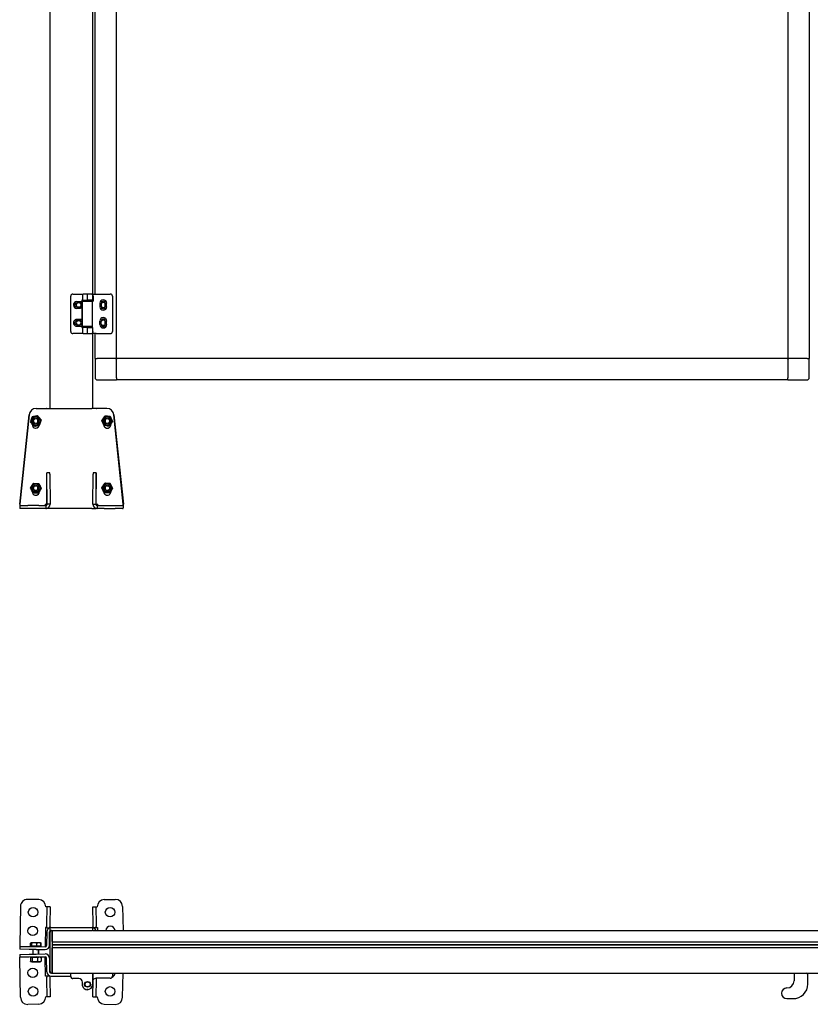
# Model space of a CAD drawing. Header units: millimetres. Extents: x 720 to 2934, y 1072 to 3829.
# Tile 1 of 3: x 720 to 1827, y 1072 to 2450. Entities that reach past the tile are written whole.
import ezdxf

# ---------------------------------------------------------------- set-up
doc = ezdxf.new("R2010")
doc.units = ezdxf.units.MM
doc.header["$LTSCALE"] = 15
doc.layers.add('VISIBILE', color=7, linetype='Continuous', lineweight=30)
doc.layers.add('VISIBILE SOTTILE', color=4, linetype='Continuous', lineweight=20, true_color=0x00ffff)

msp = doc.modelspace()

# ---------------------------------------------------------------- linework, layer by layer
at = {"layer": 'VISIBILE'}
for p, q in [((762.6, 1905.9), (762.6, 3765.9)), ((1825.6, 3735.9), (1825.6, 1975.9)), ((822.6, 2056.2), (822.6, 3645.7)), ((825.6, 2066.2), (825.6, 3645.7)), ((855.6, 1975.9), (855.6, 2836.6)), ((1795.6, 2798.4), (1795.6, 1975.9)), ((791.6, 2013.7), (791.6, 2063.2)), ((794.6, 2066.2), (802.9, 2066.2)), ((799.9, 2055.5), (802.9, 2055.6)), ((802.9, 2066.2), (809.1, 2066.2)), ((802.9, 2055.6), (804.9, 2055.6)), ((807.9, 2057.4), (806.9, 2057.4)), ((806.9, 2057.4), (806.9, 2055.2)), ((807.8, 2056.2), (822, 2056.2)), ((807.8, 2020.7), (807.8, 2056.2)), ((807.9, 2064.9), (807.9, 2057.4)), ((807.9, 2057.4), (814.6, 2057.4)), ((814.7, 2066.2), (809.1, 2066.2)), ((811.1, 2057.4), (811.1, 2056.2)), ((814.6, 2065.2), (814.6, 2057.4)), ((822.1, 2057.4), (814.6, 2057.4)), ((821.1, 2066.2), (814.7, 2066.2)), ((819.1, 2057.4), (819.1, 2056.2)), ((822, 2020.7), (822, 2056.2)), ((822, 2056.2), (822.8, 2056.2)), ((822.1, 2065.2), (822.1, 2057.4)), ((822.8, 2066.2), (827, 2066.2)), ((822.8, 2063.2), (822.8, 2066.2)), ((822.8, 2063.2), (822.8, 2056.2)), ((827, 2066.2), (846.8, 2066.2)), ((849.8, 2063.2), (849.8, 2013.7)), ((799.8, 2048.2), (804.9, 2048.2)), ((804.9, 2053.7), (799.9, 2053.7)), ((802.9, 2046.1), (800.1, 2046)), ((805.1, 2046.1), (802.9, 2046.1)), ((806.9, 2046.6), (806.9, 2030.3)), ((832.3, 2053.4), (832.3, 2048.4)), ((834.3, 2053.4), (834.3, 2048.4)), ((839.8, 2048.4), (839.8, 2053.4)), ((841.8, 2048.4), (841.8, 2053.4)), ((802.9, 2030.7), (799.9, 2030.7)), ((804.9, 2028.7), (799.9, 2028.7)), ((804.9, 2030.7), (802.9, 2030.7)), ((832.3, 2023.4), (832.3, 2028.4)), ((834.3, 2023.4), (834.3, 2028.4)), ((839.8, 2023.4), (839.8, 2028.4)), ((841.8, 2023.4), (841.8, 2028.4)), ((799.8, 2023.2), (804.9, 2023.2)), ((799.9, 2021.2), (802.9, 2021.2)), ((802.9, 2021.2), (804.9, 2021.2)), ((806.9, 2021.6), (806.9, 2019.4)), ((806.9, 2019.4), (807.9, 2019.4)), ((822, 2020.7), (807.8, 2020.7)), ((807.9, 2019.4), (807.9, 2012)), ((814.6, 2019.4), (807.9, 2019.4)), ((811.1, 2020.7), (811.1, 2019.4)), ((814.6, 2019.4), (814.6, 2011.7)), ((814.6, 2019.4), (822.1, 2019.4)), ((819.1, 2020.7), (819.1, 2019.4)), ((822, 2019.4), (822, 2020.7)), ((822, 2020.7), (822.4, 2020.7)), ((822.1, 2019.4), (822.1, 2011.7)), ((802.9, 2010.7), (794.6, 2010.7)), ((809.1, 2010.7), (802.9, 2010.7)), ((809.1, 2010.7), (814.7, 2010.7)), ((814.7, 2010.7), (821.1, 2010.7)), ((822, 2010.7), (822, 2011.3)), ((827, 2010.7), (822, 2010.7)), ((822.6, 1905.9), (822.6, 2010.7)), ((825.6, 1975.9), (825.6, 2010.7)), ((827, 2010.7), (846.8, 2010.7)), ((825.6, 1975.9), (828.6, 1975.9)), ((825.6, 1975.9), (828.6, 1975.9)), ((825.6, 1975.9), (825.6, 1948.9)), ((852.6, 1975.9), (828.6, 1975.9)), ((854.9, 1975.9), (828.6, 1975.9)), ((854.9, 1975.9), (855.6, 1975.9)), ((854.9, 1975.2), (854.9, 1975.9)), ((854.9, 1975.2), (855.6, 1975.9)), ((855.6, 1975.2), (854.9, 1975.2)), ((1795.6, 1975.9), (855.6, 1975.9)), ((855.6, 1975.9), (855.6, 1975.2)), ((855.6, 1948.9), (855.6, 1975.2)), ((855.6, 1948.9), (855.6, 1972.9)), ((1795.6, 1975.2), (1795.6, 1975.9)), ((1795.6, 1975.9), (1796.3, 1975.9)), ((1796.3, 1975.2), (1795.6, 1975.9)), ((1795.6, 1975.2), (1795.6, 1948.9)), ((1796.3, 1975.2), (1795.6, 1975.2)), ((1795.6, 1972.9), (1795.6, 1948.9)), ((1822.6, 1975.9), (1796.3, 1975.9)), ((1796.3, 1975.9), (1796.3, 1975.2)), ((1822.6, 1975.9), (1798.6, 1975.9)), ((1822.6, 1975.9), (1825.6, 1975.9)), ((1822.6, 1975.9), (1825.6, 1975.9)), ((1825.6, 1948.9), (1825.6, 1975.9)), ((828.6, 1945.9), (855.6, 1945.9)), ((855.6, 1948.9), (855.6, 1945.9)), ((855.6, 1948.9), (855.6, 1945.9)), ((1795.6, 1945.9), (855.6, 1945.9)), ((1795.6, 1945.9), (1795.6, 1948.9)), ((1795.6, 1945.9), (1795.6, 1948.9)), ((1795.6, 1945.9), (1822.6, 1945.9)), ((743.2, 1905.9), (743.1, 1905.9)), ((743.2, 1905.9), (755.6, 1905.9)), ((755.6, 1905.9), (757.6, 1905.9)), ((758, 1905.9), (757.6, 1905.9)), ((758, 1905.9), (764, 1905.9)), ((764, 1905.9), (821.2, 1905.9)), ((827.2, 1905.9), (821.2, 1905.9)), ((827.2, 1905.9), (827.6, 1905.9)), ((829.6, 1905.9), (827.6, 1905.9)), ((842, 1905.9), (829.6, 1905.9)), ((842.1, 1905.9), (842, 1905.9)), ((720, 1771.9), (733.2, 1897)), ((733.2, 1897), (720.1, 1771.9)), ((737.6, 1894.1), (737.7, 1894.1)), ((745, 1895.6), (745.1, 1895.6)), ((839.3, 1895.2), (839.2, 1895.2)), ((846.8, 1894.7), (846.7, 1894.7)), ((865.1, 1771.9), (852, 1897)), ((852, 1897), (865.2, 1771.9)), ((735.3, 1887), (735.3, 1887)), ((737.6, 1883.4), (737.6, 1884.3)), ((737.6, 1884.2), (738, 1883.8)), ((740.2, 1881.3), (740.3, 1881.3)), ((740.8, 1881.4), (741.2, 1881.1)), ((741.2, 1881.1), (744.2, 1882.1)), ((741.2, 1881.1), (741.3, 1881.1)), ((837.6, 1883.4), (837.6, 1883.7)), ((837.7, 1883.5), (837.7, 1883.4)), ((837.7, 1882.8), (838.1, 1882.7)), ((841.8, 1882), (845.1, 1881.4)), ((845.1, 1881.4), (845, 1881.4)), ((845.1, 1881.4), (845.4, 1881.7)), ((845.9, 1881.7), (845.8, 1881.7)), ((847.6, 1884.2), (847.6, 1883.4)), ((850.1, 1887.9), (850, 1887.9)), ((758.1, 1771.9), (758.1, 1815.9)), ((762.1, 1815.9), (758.1, 1815.9)), ((758.1, 1815.9), (758.1, 1815.9)), ((758.6, 1771.9), (758.1, 1813.9)), ((762.1, 1813.9), (762.6, 1771.9)), ((822.6, 1771.9), (823, 1813.9)), ((827.1, 1815.9), (823.1, 1815.9)), ((827, 1813.9), (826.6, 1771.9)), ((827.1, 1771.9), (827.1, 1815.9)), ((827.1, 1815.9), (827.1, 1815.9)), ((735.1, 1794.8), (735.2, 1794.8)), ((739.2, 1801.1), (739.3, 1801.1)), ((839.3, 1801.2), (839.2, 1801.2)), ((846.8, 1800.7), (846.7, 1800.7)), ((850.1, 1793.9), (850, 1793.9)), ((737.6, 1789.4), (737.6, 1790)), ((737.6, 1789.9), (738.4, 1788.2)), ((738.4, 1788.2), (738.5, 1788.2)), ((738.5, 1788.1), (738.6, 1788.1)), ((742.2, 1788), (745.9, 1787.7)), ((745.9, 1787.7), (745.9, 1787.8)), ((745.9, 1787.7), (746, 1787.7)), ((746, 1787.8), (746.1, 1787.8)), ((747.5, 1789.4), (747.5, 1789.9)), ((747.6, 1790), (747.6, 1789.4)), ((837.6, 1789.4), (837.6, 1789.7)), ((837.7, 1789.5), (837.7, 1789.4)), ((845.9, 1787.7), (845.8, 1787.7)), ((845.9, 1787.7), (846.8, 1789.1)), ((845.9, 1787.7), (845.9, 1787.7)), ((845.9, 1787.7), (845.9, 1787.7)), ((847.6, 1790.2), (847.6, 1789.4)), ((720, 1771.9), (720.1, 1771.9)), ((721.1, 1769.9), (720.1, 1769.9)), ((721.1, 1765.9), (720.1, 1765.9)), ((721.1, 1769.9), (731.2, 1769.9)), ((731.2, 1765.9), (721.1, 1765.9)), ((746.7, 1769.9), (731.2, 1769.9)), ((746.7, 1765.9), (731.2, 1765.9)), ((746.7, 1769.9), (756.6, 1769.9)), ((756.6, 1765.9), (746.7, 1765.9)), ((755.6, 1771.9), (757.6, 1771.9)), ((756.6, 1769.9), (756.6, 1765.9)), ((757.6, 1771.9), (757.6, 1770.7)), ((757.6, 1766), (757.6, 1765.9)), ((757.6, 1765.9), (758, 1765.9)), ((764, 1765.9), (758, 1765.9)), ((758.1, 1771.9), (758.1, 1771.9)), ((762.6, 1771.9), (758.6, 1771.9)), ((821.2, 1765.9), (764, 1765.9)), ((821.2, 1765.9), (827.2, 1765.9)), ((822.6, 1771.9), (826.6, 1771.9)), ((827.1, 1771.9), (827.1, 1771.9)), ((827.6, 1765.9), (827.2, 1765.9)), ((827.6, 1770.7), (827.6, 1771.9)), ((827.6, 1771.9), (829.6, 1771.9)), ((827.6, 1765.9), (827.6, 1766)), ((828.6, 1769.9), (838.4, 1769.9)), ((828.6, 1769.9), (828.6, 1765.9)), ((838.4, 1765.9), (828.6, 1765.9)), ((838.4, 1769.9), (853.9, 1769.9)), ((838.4, 1765.9), (853.9, 1765.9)), ((853.9, 1769.9), (864.1, 1769.9)), ((864.1, 1765.9), (853.9, 1765.9)), ((864.1, 1769.9), (865.1, 1769.9)), ((864.1, 1765.9), (865.1, 1765.9)), ((865.1, 1771.9), (865.2, 1771.9)), ((746.7, 1218.3), (731.2, 1218.6)), ((838.4, 1218.3), (853.9, 1218.6)), ((721.1, 1208.8), (720.1, 1154.8)), ((758.6, 1208.1), (756.6, 1208.2)), ((756.6, 1208.2), (756.6, 1208.2)), ((756.6, 1208.2), (756.6, 1208.2)), ((756.6, 1208.2), (756.6, 1208.2)), ((758.1, 1183.9), (758.6, 1208.1)), ((762.6, 1208), (758.6, 1208.1)), ((762.6, 1208), (762.1, 1183.8)), ((822.6, 1208), (826.6, 1208.1)), ((823, 1183.8), (822.6, 1208)), ((826.6, 1208.1), (828.6, 1208.2)), ((826.6, 1208.1), (827, 1183.9)), ((828.6, 1208.2), (828.6, 1208.2)), ((828.6, 1208.2), (828.6, 1208.2)), ((828.6, 1208.2), (828.6, 1208.2)), ((864.1, 1208.8), (864.7, 1175.1)), ((756.1, 1179.1), (755.6, 1154.2)), ((758.1, 1179.1), (756.1, 1179.1)), ((756.1, 1179.1), (756.1, 1179.1)), ((756.1, 1179.1), (756.1, 1179.1)), ((756.1, 1179.1), (756.1, 1179.1)), ((758, 1173.2), (757.6, 1154.1)), ((758.1, 1180.4), (758.1, 1183.9)), ((758.1, 1178.9), (758.1, 1180.4)), ((758.1, 1178.9), (762.1, 1178.9)), ((761.6, 1154.1), (762, 1173.2)), ((762.1, 1183.8), (762.1, 1180.3)), ((762.1, 1178.9), (762.1, 1180.3)), ((763.6, 1179.1), (762.6, 1179.1)), ((762.6, 1175.1), (762.6, 1179.1)), ((763.6, 1175.1), (762.6, 1175.1)), ((762.6, 1173.1), (762.6, 1172.6)), ((762.6, 1117.6), (762.6, 1172.6)), ((763.6, 1179.1), (821.6, 1179.1)), ((763.6, 1175.1), (821.6, 1175.1)), ((765.6, 1175.1), (765.6, 1172.6)), ((765.6, 1172.6), (765.6, 1175.1)), ((765.6, 1159.6), (765.6, 1172.6)), ((765.6, 1172.6), (765.6, 1117.6)), ((822.6, 1179.1), (821.6, 1179.1)), ((822.6, 1175.1), (821.6, 1175.1)), ((822.6, 1175.1), (822.6, 1179.1)), ((822.6, 1175.1), (2831.6, 1175.1)), ((823.1, 1180.3), (823, 1183.8)), ((823.1, 1178.9), (823.1, 1180.3)), ((827.1, 1178.9), (823.1, 1178.9)), ((827, 1183.9), (827.1, 1180.4)), ((827.1, 1178.9), (827.1, 1180.4)), ((827.1, 1179.1), (829.1, 1179.1)), ((829.1, 1179.1), (829.1, 1179.1)), ((829.1, 1179.1), (829.1, 1179.1)), ((829.1, 1179.1), (829.1, 1179.1)), ((829.1, 1179.1), (829.2, 1175.1)), ((765.6, 1159.3), (2888.6, 1159.3)), ((720.1, 1152.8), (720, 1148.8)), ((733.2, 1148.6), (720, 1148.8)), ((720.1, 1154.8), (720.1, 1152.8)), ((720.1, 1152.8), (733.2, 1152.6)), ((733.2, 1152.6), (743.2, 1152.4)), ((743.1, 1148.4), (733.2, 1148.6)), ((735.1, 1153.1), (735.2, 1157.2)), ((735.5, 1153.1), (735.1, 1153.1)), ((736.1, 1157.7), (735.4, 1157.4)), ((735.5, 1153.1), (735.6, 1157.2)), ((736.9, 1153.1), (735.5, 1153.1)), ((736.2, 1157.8), (736.1, 1157.7)), ((736.3, 1157.8), (736.2, 1157.8)), ((740.5, 1157.7), (736.3, 1157.8)), ((736.8, 1153.1), (736.8, 1152.5)), ((736.9, 1153.1), (737, 1157.2)), ((744, 1153), (736.9, 1153.1)), ((738.5, 1148.5), (738.4, 1141.8)), ((746.9, 1157.6), (740.5, 1157.7)), ((743.1, 1148.4), (755.5, 1148.2)), ((743.2, 1152.4), (755.6, 1152.2)), ((744, 1153), (744, 1157.1)), ((749.7, 1152.9), (744, 1153)), ((746.5, 1148.3), (746.4, 1141.9)), ((749.2, 1157.6), (746.9, 1157.6)), ((748.4, 1152.9), (748.4, 1152.3)), ((749.2, 1157.6), (749.3, 1157.5)), ((749.3, 1157.5), (749.9, 1157.1)), ((749.7, 1152.9), (749.7, 1157)), ((750.1, 1152.9), (749.7, 1152.9)), ((750.1, 1152.9), (750.2, 1157)), ((755.6, 1154.2), (755.6, 1152.2)), ((765.6, 1155.3), (2888.6, 1155.3)), ((765.6, 1155.1), (2888.6, 1155.1)), ((765.6, 1154.9), (2888.6, 1154.9)), ((765.6, 1151), (2888.6, 1151)), ((765.6, 1117.6), (765.6, 1150.7)), ((720, 1141.5), (733.2, 1141.7)), ((720, 1141.5), (720.1, 1137.5)), ((733.2, 1137.7), (720.1, 1137.5)), ((720.1, 1135.5), (720.1, 1137.5)), ((721.1, 1081.5), (720.1, 1135.5)), ((733.2, 1141.7), (743.1, 1141.9)), ((743.2, 1137.9), (733.2, 1137.7)), ((735.1, 1136.7), (735.2, 1131.9)), ((735.7, 1137.1), (735.3, 1136.9)), ((735.3, 1136.7), (735.3, 1131.9)), ((735.8, 1131.5), (735.4, 1131.8)), ((736.8, 1137.8), (735.7, 1137.1)), ((736.9, 1131), (735.8, 1131.5)), ((736.9, 1131), (748.5, 1131.2)), ((737.6, 1136.8), (737.7, 1132)), ((743.1, 1141.9), (755.5, 1142.1)), ((743.2, 1137.9), (755.6, 1138.1)), ((745, 1136.9), (745.1, 1132.1)), ((748.4, 1138), (749.5, 1137.4)), ((748.5, 1131.2), (749.6, 1131.8)), ((749.5, 1137.4), (749.9, 1137.1)), ((749.6, 1131.8), (750, 1132.1)), ((750, 1137), (750, 1132.2)), ((750.1, 1137), (750.2, 1132.2)), ((755.6, 1136.1), (755.6, 1138.1)), ((756.1, 1111.1), (755.6, 1136.1)), ((758, 1117), (757.6, 1136.1)), ((761.6, 1136.2), (762, 1117.1)), ((762.6, 1117.6), (762.6, 1117.1)), ((765.6, 1117.6), (765.6, 1115.1)), ((765.6, 1115.1), (765.6, 1117.6)), ((758.1, 1111.2), (756.1, 1111.1)), ((756.1, 1111.1), (756.1, 1111.1)), ((756.1, 1111.1), (756.1, 1111.1)), ((756.1, 1111.1), (756.1, 1111.1)), ((758.1, 1111.3), (762.1, 1111.4)), ((758.1, 1111.3), (758.1, 1109.8)), ((758.1, 1106.4), (758.1, 1109.8)), ((758.6, 1082.1), (758.1, 1106.4)), ((762.1, 1111.4), (762.1, 1109.9)), ((762.1, 1109.9), (762.1, 1106.4)), ((762.1, 1106.4), (762.6, 1082.2)), ((764, 1115.1), (764.6, 1115.1)), ((764, 1111.1), (791.6, 1111.1)), ((765.6, 1115.1), (764.6, 1115.1)), ((765.6, 1115.1), (2888.6, 1115.1)), ((791.6, 1110.6), (791.6, 1115.1)), ((802.9, 1107.6), (794.6, 1107.6)), ((822.1, 1115.1), (822.1, 1099.6)), ((822.6, 1082.2), (823, 1106.1)), ((822.8, 1109.9), (822.8, 1115.1)), ((822.8, 1105.8), (822.8, 1109.9)), ((827, 1106.4), (826.6, 1082.1)), ((827.1, 1108.1), (827, 1106.4)), ((846.8, 1108.1), (827, 1108.1)), ((849.8, 1115.1), (849.8, 1111.1)), ((864.1, 1081.5), (864.7, 1115.1)), ((1804.3, 1115.1), (1805.3, 1114.1)), ((1804.3, 1115.1), (1804.3, 1104.6)), ((1823.6, 1100), (1823.6, 1113.1)), ((807.9, 1099.2), (807.9, 1102.6)), ((758.6, 1082.1), (756.6, 1082.1)), ((756.6, 1082.1), (756.6, 1082.1)), ((756.6, 1082.1), (756.6, 1082.1)), ((756.6, 1082.1), (756.6, 1082.1)), ((762.6, 1082.2), (758.6, 1082.1)), ((822.6, 1082.2), (826.6, 1082.1)), ((826.6, 1082.1), (828.6, 1082.1)), ((828.6, 1082.1), (828.6, 1082.1)), ((828.6, 1082.1), (828.6, 1082.1)), ((828.6, 1082.1), (828.6, 1082.1)), ((1794.3, 1079.6), (1803, 1079.6)), ((746.7, 1071.9), (731.2, 1071.6)), ((838.4, 1071.9), (853.9, 1071.6))]:
    msp.add_line(p, q, dxfattribs=at)
for centre, radius in [((738.7, 1200.5), 6.6), ((846.5, 1200.5), 6.6), ((738.2, 1174.5), 6.6), ((738.2, 1115.8), 6.6), ((815.1, 1099.6), 4), ((738.7, 1089.8), 6.6), ((846.5, 1089.8), 6.6)]:
    msp.add_circle(centre, radius, dxfattribs=at)
for centre, radius, start, end in [((794.6, 2063.2), 3, 90, 180), ((800, 2050.8), 4.75, 91.0116, 271.0116), ((805, 2050.9), 4.75, 52.8519, 65.7536), ((821.1, 2065.2), 1, 0, 90), ((837.1, 2053.4), 4.75, 0, 180), ((837.1, 2053.4), 2.75, 0, 180), ((837.1, 2050.9), 3.5, 38.2132, 141.7868), ((846.8, 2063.2), 3, 0, 90), ((799.9, 2050.9), 2.75, 90.0037, 269.0743), ((802.6, 2050.9), 3.5, 128.2085, 231.782), ((802.6, 2050.9), 3.5, 308.218, 51.7915), ((804.9, 2050.9), 2.75, 269.9963, 90.0037), ((805, 2050.9), 4.75, 294.2464, 307.1481), ((837.1, 2048.4), 4.75, 180, 0), ((837.1, 2050.9), 3.5, 218.2132, 321.7868), ((837.1, 2048.4), 2.75, 180, 0), ((799.9, 2025.9), 4.75, 90.0007, 270.0007), ((799.9, 2025.9), 2.75, 90.0014, 269.4251), ((802.6, 2025.9), 3.5, 128.215, 231.7886), ((802.6, 2025.9), 3.5, 308.2114, 51.785), ((804.9, 2025.9), 2.75, 270, 90), ((804.9, 2025.9), 4.75, 51.9923, 65.0042), ((837.1, 2028.4), 4.75, 0, 180), ((837.1, 2028.4), 2.75, 0, 180), ((837.1, 2025.9), 3.5, 38.2132, 141.7868), ((794.6, 2013.7), 3, 180, 270), ((804.9, 2025.9), 4.75, 294.9958, 308.0077), ((837.1, 2023.4), 4.75, 180, 0), ((837.1, 2025.9), 3.5, 218.2132, 321.7868), ((837.1, 2023.4), 2.75, 180, 0), ((846.8, 2013.7), 3, 270, 0), ((821.1, 2011.7), 1, 270, 0), ((828.6, 1948.9), 3, 180, 270), ((1822.6, 1948.9), 3, 270, 0), ((731.1, 1208.6), 10, 89, 179), ((746.6, 1208.3), 10, 359.0573, 89), ((838.6, 1208.3), 10, 91, 180.9427), ((854.1, 1208.6), 10, 1, 91), ((764, 1173.1), 6, 103.1526, 179), ((764, 1173.1), 2, 90, 179), ((764.6, 1173.1), 2, 90, 180), ((821.2, 1173.1), 6, 19.4712, 76.8462), ((847, 1174.5), 6.6, 5.6917, 174.3083), ((755.6, 1154.2), 6, 269, 359), ((755.6, 1154.2), 2, 269, 359), ((755.6, 1136.1), 6, 1, 91), ((755.6, 1136.1), 2, 1, 91), ((764, 1117.1), 6, 181, 270), ((764, 1117.1), 2, 181, 270), ((764.6, 1117.1), 2, 180, 270), ((794.6, 1110.6), 3, 180, 270), ((802.9, 1102.6), 5, 0, 90), ((827, 1103.1), 5, 147.1401, 169.5948), ((827, 1103.1), 5, 90, 147.1401), ((846.8, 1111.1), 3, 270, 0), ((847, 1115.8), 6.6, 292.3858, 354.3083), ((1794.3, 1104.6), 10, 270.0409, 0), ((1821.6, 1113.1), 2, 0, 90), ((814.9, 1099.7), 7.1, 171.2717, 191.2562), ((815, 1099.2), 7.1, 195.4081, 266.7704), ((814.6, 1099.6), 7.5, 270, 0), ((1794.3, 1087.1), 7.5, 90.0409, 270), ((1803.2, 1100), 20.4, 269.3735, 0), ((731.1, 1081.6), 10, 181, 271), ((746.6, 1081.9), 10, 271, 0.9427), ((838.6, 1081.9), 10, 179.0573, 269), ((854.1, 1081.6), 10, 269, 359), ((1803, 1078.6), 1, 89.3735, 90)]:
    msp.add_arc(centre, radius, start, end, dxfattribs=at)
for centre, major_axis, ratio, start_param, end_param in [((814.7, 2065.2), (0, 1), 0.028286, 6.283179, 7.853856), ((814.7, 2011.7), (0, 1), 0.028286, 1.570922, 3.141599), ((743.2, 1895.9), (0, 10), 0.999848, 0, 1.466077), ((743.1, 1895.9), (0, 10), 0.999848, 0, 1.466077), ((842, 1895.9), (0, 10), 0.999848, 4.817109, 6.283185), ((842.1, 1895.9), (0, 10), 0.999848, 4.817109, 6.283185), ((742.2, 1888.4), (0, 3.39), 0.999848, 3.349182, 6.075596), ((842.9, 1888.4), (0, -3.39), 0.999848, 3.349182, 6.075596), ((742.6, 1883.4), (0, -5), 0.999848, 4.712389, 7.72404), ((742.5, 1883.4), (0, -5), 0.999848, 0.006982, 1.437905), ((842.6, 1883.4), (0, -5), 0.999848, 4.712389, 7.853982), ((842.7, 1883.4), (0, -5), 0.999848, 4.712389, 6.276203), ((758.1, 1811.9), (0, 4), 0.017452, 5.235988, 6.283185), ((762.1, 1811.9), (0, 4), 0.017452, 5.235988, 6.283185), ((823.1, 1811.9), (0, 4), 0.017452, 0, 1.047197), ((827.1, 1811.9), (0, 4), 0.017452, 0, 1.047198), ((742.2, 1794.4), (0, 3.39), 0.999848, 3.349182, 6.075596), ((842.9, 1794.4), (0, -3.39), 0.999848, 3.349182, 6.075596), ((742.6, 1789.4), (0, -5), 0.999848, 4.712389, 7.853982), ((742.5, 1789.4), (0, -5), 0.999848, 0.006982, 1.570796), ((842.6, 1789.4), (0, -5), 0.999848, 4.712389, 7.853982), ((842.7, 1789.4), (0, -5), 0.999848, 4.712389, 6.276203), ((720.1, 1771.9), (0, -6), 0.017452, 4.712389, 6.283185), ((720.1, 1771.9), (0, -2), 0.017452, 4.712389, 6.283185), ((755.6, 1771.9), (0, -2), 0.017452, 4.712389, 6.283185), ((756.1, 1771.9), (0, -2), 0.999848, 0, 1.570796), ((756.6, 1771.9), (0, -6), 0.999848, 0.000254, 1.570796), ((756.6, 1771.9), (0, -2), 0.999848, 0, 1.570796), ((828.6, 1771.9), (0, -6), 0.999848, 4.712389, 6.282931), ((828.6, 1771.9), (0, -2), 0.999848, 4.712389, 6.283185), ((829.1, 1771.9), (0, -2), 0.999848, 4.712389, 6.283185), ((829.6, 1771.9), (0, -2), 0.017452, 0, 1.570796), ((865.1, 1771.9), (0, -6), 0.017452, 0, 1.570796), ((865.1, 1771.9), (0, -2), 0.017452, 0, 1.570796), ((814.7, 1093.1), (0.03, 1), 0.000032, 1.570909, 3.141585)]:
    msp.add_ellipse(centre, major_axis=major_axis, ratio=ratio, start_param=start_param, end_param=end_param, dxfattribs=at)
for centre, major_axis in [((742.7, 1888.4), (0, -5.8)), ((742.7, 1888.4), (0, -4)), ((742.7, 1888.4), (0, -3.32)), ((842.5, 1888.4), (0, -5.8)), ((842.5, 1888.4), (0, -4)), ((842.5, 1888.4), (0, -3.32)), ((742.7, 1794.4), (0, -5.8)), ((742.7, 1794.4), (0, -4)), ((742.7, 1794.4), (0, -3.32)), ((842.5, 1794.4), (0, -5.8)), ((842.5, 1794.4), (0, -4)), ((842.5, 1794.4), (0, -3.32))]:
    msp.add_ellipse(centre, major_axis=major_axis, ratio=0.999848, dxfattribs=at)
for points, knots in [([(804.9, 2055.6), (805, 2055.6), (805.2, 2055.6), (805.7, 2055.6), (806.1, 2055.5), (806.6, 2055.4), (806.8, 2055.3), (806.9, 2055.2)], [3.2774849, 3.2774849, 3.2774849, 3.2774849, 3.3253237, 3.3253237, 3.4565344, 3.4565344, 3.5309977, 3.5309977, 3.5309977, 3.5309977]), ([(807.9, 2064.9), (807.9, 2065.1), (808, 2065.5), (808.3, 2065.8), (808.4, 2065.9), (808.6, 2066.1), (808.8, 2066.2), (809, 2066.2), (809.1, 2066.2), (809.1, 2066.2)], [0, 0, 0, 0, 0.1289724, 0.1289724, 0.1798408, 0.1798408, 0.2339204, 0.2339204, 0.2582532, 0.2582532, 0.2582532, 0.2582532]), ([(806.9, 2046.6), (806.8, 2046.5), (806.6, 2046.4), (806.1, 2046.3), (805.7, 2046.2), (805.2, 2046.2), (805.2, 2046.1), (805.1, 2046.1)], [1.5947664, 1.5947664, 1.5947664, 1.5947664, 1.6692297, 1.6692297, 1.8004404, 1.8004404, 1.8287691, 1.8287691, 1.8287691, 1.8287691]), ([(806.9, 2030.3), (806.8, 2030.3), (806.6, 2030.4), (806.1, 2030.6), (805.7, 2030.7), (805.2, 2030.7), (805, 2030.7), (804.9, 2030.7)], [-3.5515084, -3.5515084, -3.5515084, -3.5515084, -3.4745975, -3.4745975, -3.3422083, -3.3422083, -3.3013223, -3.3013223, -3.3013223, -3.3013223]), ([(804.9, 2021.2), (805, 2021.2), (805.2, 2021.2), (805.7, 2021.2), (806.1, 2021.3), (806.6, 2021.5), (806.8, 2021.6), (806.9, 2021.6)], [-1.8524771, -1.8524771, -1.8524771, -1.8524771, -1.8116036, -1.8116036, -1.6792144, -1.6792144, -1.6023035, -1.6023035, -1.6023035, -1.6023035]), ([(822.4, 2013.7), (822.4, 2013.7), (822.4, 2013.7), (822.4, 2013.4), (822.3, 2013.1), (822.2, 2012.7), (822.2, 2012.6), (822.1, 2012.5)], [-0.00079, -0.00079, -0.00079, -0.00079, 0, 0, 0.1013592, 0.1013592, 0.1489796, 0.1489796, 0.1489796, 0.1489796]), ([(809.1, 2010.7), (809, 2010.7), (808.8, 2010.7), (808.6, 2010.8), (808.4, 2010.9), (808.2, 2011.1), (808.1, 2011.2), (808, 2011.5), (808, 2011.6), (807.9, 2011.8), (807.9, 2011.9), (807.9, 2012)], [0, 0, 0, 0, 0.0546807, 0.0546807, 0.106564, 0.106564, 0.1581499, 0.1581499, 0.2171658, 0.2171658, 0.2593864, 0.2593864, 0.2593864, 0.2593864]), ([(811.7, 1100.2), (811.7, 1100.4), (811.8, 1100.7), (812, 1101.1), (812.1, 1101.3), (812.4, 1101.9), (812.8, 1102.2), (813.5, 1102.8), (813.9, 1102.9), (814.8, 1103.1), (815.3, 1103.1), (816.1, 1103), (816.6, 1102.8), (817.3, 1102.4), (817.7, 1102.1), (818.2, 1101.3), (818.4, 1100.9), (818.6, 1100.3), (818.6, 1100), (818.6, 1099.5), (818.6, 1099.3), (818.6, 1099.1)], [-1.092156, -1.092156, -1.092156, -1.092156, -1.019091, -1.019091, -0.94613, -0.94613, -0.812178, -0.812178, -0.679259, -0.679259, -0.545955, -0.545955, -0.412689, -0.412689, -0.279315, -0.279315, -0.14526, -0.14526, -0.072706, -0.072706, 0, 0, 0, 0]), ([(808.2, 1097.3), (808.1, 1097.6), (808, 1098), (808, 1098.3), (807.9, 1098.6), (807.9, 1098.9), (807.9, 1099.2)], [0, 0, 0, 0, 0.000967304, 0.000967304, 0.000967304, 0.001934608, 0.001934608, 0.001934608, 0.001934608]), ([(818.6, 1099.1), (818.5, 1098.8), (818.5, 1098.6), (818.3, 1098.1), (818.2, 1097.9), (817.8, 1097.3), (817.5, 1097), (816.8, 1096.5), (816.3, 1096.3), (815.5, 1096.1), (815, 1096.1), (814.1, 1096.2), (813.7, 1096.4), (812.9, 1096.9), (812.6, 1097.2), (812, 1097.9), (811.9, 1098.3), (811.7, 1099), (811.6, 1099.2), (811.6, 1099.7), (811.6, 1100), (811.7, 1100.2)], [-1.089555, -1.089555, -1.089555, -1.089555, -1.017023, -1.017023, -0.944641, -0.944641, -0.810906, -0.810906, -0.677849, -0.677849, -0.5449, -0.5449, -0.411914, -0.411914, -0.279312, -0.279312, -0.145679, -0.145679, -0.072892, -0.072892, -0.000001, -0.000001, -0.000001, -0.000001])]:
    msp.add_open_spline(points, degree=3, knots=knots, dxfattribs=at)
for points, weights in [([(737.6, 1894.1), (736.4, 1890.5), (735.3, 1887)], [1, 1.15470053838, 1]), ([(735.3, 1887), (736.5, 1890.5), (737.7, 1894.1)], [1, 1.15470053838, 1]), ([(745, 1895.6), (741.3, 1894.8), (737.6, 1894.1)], [1, 1.15470053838, 1]), ([(737.7, 1894.1), (741.4, 1894.8), (745.1, 1895.6)], [1, 1.15470053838, 1]), ([(745.1, 1895.6), (747.6, 1892.8), (750, 1889.9)], [1, 1.15470053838, 1]), ([(750, 1889.9), (748.9, 1886.4), (747.7, 1882.8)], [1, 1.15470053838, 1]), ([(835, 1889), (837.1, 1892.1), (839.2, 1895.2)], [1, 1.15470053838, 1]), ([(838.3, 1882.2), (836.6, 1885.6), (835, 1889)], [1, 1.15470053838, 1]), ([(839.2, 1895.2), (842.9, 1894.9), (846.7, 1894.7)], [1, 1.15470053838, 1]), ([(846.8, 1894.7), (843, 1894.9), (839.3, 1895.2)], [1, 1.15470053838, 1]), ([(846.7, 1894.7), (848.3, 1891.3), (850, 1887.9)], [1, 1.15470053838, 1]), ([(850.1, 1887.9), (848.4, 1891.3), (846.8, 1894.7)], [1, 1.15470053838, 1]), ([(735.3, 1887), (737.7, 1884.1), (740.2, 1881.3)], [1, 1.15470053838, 1]), ([(740.3, 1881.3), (737.8, 1884.1), (735.3, 1887)], [1, 1.15470053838, 1]), ([(747.7, 1882.8), (744, 1882.1), (740.3, 1881.3)], [1, 1.15470053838, 1]), ([(741.3, 1881.1), (743, 1881.7), (744.4, 1882.2)], [1, 1.03282830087, 1.0088682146]), ([(837.7, 1882.7), (837.9, 1882.7), (838.1, 1882.7)], [1.00190401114, 1.00520673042, 1.00787056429]), ([(845.8, 1881.7), (842, 1882), (838.3, 1882.2)], [1, 1.15470053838, 1]), ([(841.7, 1882), (843.2, 1881.7), (845, 1881.4)], [1.0075045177, 1.03373297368, 1]), ([(850, 1887.9), (847.9, 1884.8), (845.8, 1881.7)], [1, 1.15470053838, 1]), ([(845.9, 1881.7), (848, 1884.8), (850.1, 1887.9)], [1, 1.15470053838, 1]), ([(739.2, 1801.1), (737.1, 1798), (735.1, 1794.8)], [1, 1.15470053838, 1]), ([(735.1, 1794.8), (736.8, 1791.5), (738.5, 1788.1)], [1, 1.15470053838, 1]), ([(735.2, 1794.8), (737.3, 1798), (739.3, 1801.1)], [1, 1.15470053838, 1]), ([(738.6, 1788.1), (736.9, 1791.5), (735.2, 1794.8)], [1, 1.15470053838, 1]), ([(739.3, 1801.1), (743, 1800.9), (746.8, 1800.7)], [1, 1.15470053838, 1]), ([(750.2, 1794.1), (748.2, 1790.9), (746.1, 1787.8)], [1, 1.15470053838, 1]), ([(746.8, 1800.7), (748.5, 1797.4), (750.2, 1794.1)], [1, 1.15470053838, 1]), ([(835, 1795), (837.1, 1798.1), (839.2, 1801.2)], [1, 1.15470053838, 1]), ([(838.3, 1788.2), (836.6, 1791.6), (835, 1795)], [1, 1.15470053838, 1]), ([(839.2, 1801.2), (842.9, 1800.9), (846.7, 1800.7)], [1, 1.15470053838, 1]), ([(846.8, 1800.7), (843, 1800.9), (839.3, 1801.2)], [1, 1.15470053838, 1]), ([(850, 1793.9), (847.9, 1790.8), (845.8, 1787.7)], [1, 1.15470053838, 1]), ([(845.9, 1787.7), (848, 1790.8), (850.1, 1793.9)], [1, 1.15470053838, 1]), ([(846.7, 1800.7), (848.3, 1797.3), (850, 1793.9)], [1, 1.15470053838, 1]), ([(850.1, 1793.9), (848.4, 1797.3), (846.8, 1800.7)], [1, 1.15470053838, 1]), ([(738.5, 1788.1), (742.3, 1788), (746, 1787.8)], [1, 1.15470053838, 1]), ([(746.1, 1787.8), (742.4, 1788), (738.6, 1788.1)], [1, 1.15470053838, 1]), ([(746, 1787.7), (746, 1787.7), (746, 1787.8)], [1, 1.00064946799, 1.00127670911]), ([(845.8, 1787.7), (842, 1788), (838.3, 1788.2)], [1, 1.15470053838, 1]), ([(735.8, 1157.5), (735.5, 1157.4), (735.2, 1157.2)], [1.01515636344, 1.0104619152, 1]), ([(735.2, 1157.2), (735.3, 1157.3), (735.4, 1157.4)], [1, 1.00531406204, 1.00914007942]), ([(736.3, 1157.8), (736, 1157.8), (735.6, 1157.2)], [1, 1.0379548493, 1]), ([(737, 1157.2), (736.6, 1157.8), (736.3, 1157.8)], [1, 1.0379548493, 1]), ([(740.5, 1157.7), (738.9, 1157.8), (737, 1157.2)], [1, 1.0379548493, 1]), ([(744, 1157.1), (742.1, 1157.7), (740.5, 1157.7)], [1, 1.0379548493, 1]), ([(746.9, 1157.6), (745.6, 1157.6), (744, 1157.1)], [1, 1.0379548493, 1]), ([(749.7, 1157), (748.2, 1157.6), (746.9, 1157.6)], [1, 1.0379548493, 1]), ([(749.3, 1157.5), (749.5, 1157.4), (749.7, 1157)], [1.01686285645, 1.02531217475, 1]), ([(750.2, 1157), (749.8, 1157.2), (749.5, 1157.4)], [1, 1.01552065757, 1.01834776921]), ([(735.1, 1136.7), (735.2, 1136.8), (735.3, 1136.9)], [1, 1.00783238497, 1.0148716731]), ([(735.4, 1136.9), (735.3, 1136.8), (735.1, 1136.7)], [1.02115294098, 1.01141940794, 1]), ([(735.4, 1131.8), (735.3, 1131.9), (735.2, 1131.9)], [1.01487167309, 1.00783238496, 1]), ([(735.2, 1131.9), (735.4, 1131.8), (735.5, 1131.8)], [1, 1.01141940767, 1.02115294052]), ([(737.6, 1136.8), (736.4, 1137.8), (735.3, 1136.7)], [1, 1.15470053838, 1]), ([(735.3, 1131.9), (736.5, 1130.9), (737.7, 1132)], [1, 1.15470053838, 1]), ([(745, 1136.9), (741.3, 1137.9), (737.6, 1136.8)], [1, 1.15470053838, 1]), ([(737.7, 1132), (741.4, 1130.9), (745.1, 1132.1)], [1, 1.15470053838, 1]), ([(750, 1137), (747.5, 1138), (745, 1136.9)], [1, 1.15470053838, 1]), ([(745.1, 1132.1), (747.6, 1131), (750, 1132.2)], [1, 1.15470053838, 1]), ([(749.5, 1137.4), (749.7, 1137.2), (750, 1137)], [1.04864700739, 1.03023121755, 1]), ([(750.1, 1137), (749.9, 1137.2), (749.6, 1137.3)], [1, 1.01911601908, 1.03350778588]), ([(750, 1132.2), (749.8, 1131.9), (749.6, 1131.8)], [1, 1.03023121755, 1.04864700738]), ([(749.7, 1131.9), (750, 1132), (750.2, 1132.2)], [1.03350778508, 1.01911601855, 1])]:
    msp.add_rational_spline(points, weights, degree=2, dxfattribs=at)
at = {"layer": 'VISIBILE SOTTILE'}
for p, q in [((739.1, 1148.4), (739, 1141.8)), ((745.8, 1141.9), (745.9, 1148.3))]:
    msp.add_line(p, q, dxfattribs=at)

doc.saveas('drawing.dxf')
